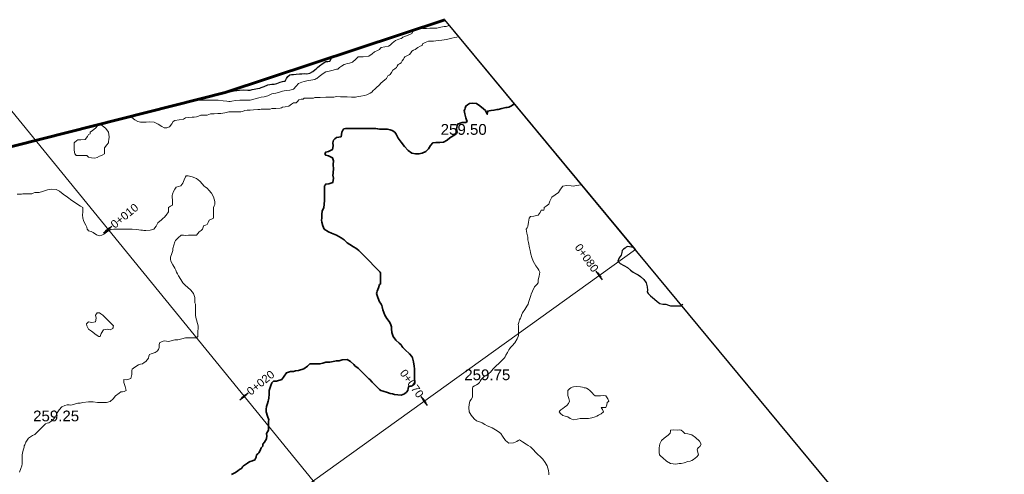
# Model space of a CAD drawing. Header units: millimetres. Extents: x -1567 to 968, y -503 to 481.
# Tile 28 of 49: x -840 to -794, y 46 to 67. Entities that reach past the tile are written whole.
import ezdxf

# ---------------------------------------------------------------- set-up
doc = ezdxf.new("R2010")
doc.units = ezdxf.units.MM
doc.layers.get('0').update_dxf_attribs({"lineweight": 0})
doc.layers.add('C-ROAD', color=7, linetype='Continuous', lineweight=0)
for name, color, linetype in [('C-ROAD-STAN-MAJR', 11, 'Continuous'), ('C-ROAD-TEXT', 11, 'Continuous'), ('C-TOPO', 7, 'Continuous'), ('C-TOPO-TEXT', 7, 'Continuous')]:
    doc.layers.add(name, color=color, linetype=linetype)
doc.styles.get("Standard").update_dxf_attribs({"font": 'arial.ttf'})

msp = doc.modelspace()

# ---------------------------------------------------------------- linework, layer by layer
at = {"lineweight": 30}
msp.add_line((-739.475, -30.761), (-820.439, 67.012), dxfattribs=at)
msp.add_line((-811.596, 56.334), (-820.439, 67.012))
at = {"color": 30, "lineweight": 60, "flags": 128}
msp.add_lwpolyline([(-739.475, -30.761), (-741.035, -32.188), (-760.565, -48.848), (-784.988, -69.873), (-806.899, -86.9), (-832.483, -99.731), (-840.842, -103.021), (-855.486, -107.455), (-868.11, -110.379), (-867.075, -85.675), (-866.715, -66.449), (-865.48, -31.795), (-864.136, 10.372), (-863.462, 35.193), (-862.677, 58.462), (-845.256, 59.933), (-830.634, 63.621), (-820.439, 67.012)], dxfattribs=at)
at = {"layer": 'C-ROAD', "color": 8, "linetype": 'Continuous', "lineweight": 13, "flags": 128}
for points in [[(-842.394, 65.017), (-741.428, -58.97)], [(-842.394, 65.017), (-741.428, -58.97)], [(-878.223, 8.428), (-811.596, 56.334)]]:
    msp.add_lwpolyline(points, dxfattribs=at)
at = {"layer": 'C-ROAD-STAN-MAJR', "color": 14, "linetype": 'Continuous', "lineweight": 30, "true_color": 0xa50000}
for p, q in [((-836.273, 57.105), (-835.885, 57.421)), ((-813.124, 54.928), (-813.416, 55.334)), ((-829.959, 49.351), (-829.571, 49.667)), ((-821.243, 49.09), (-821.535, 49.496))]:
    msp.add_line(p, q, dxfattribs=at)
at = {"layer": 'C-ROAD-TEXT', "color": 1, "linetype": 'Continuous', "lineweight": 50}
for p, q in [((-836.176, 57.184), (-835.982, 57.342)), ((-813.197, 55.029), (-813.343, 55.232)), ((-829.862, 49.43), (-829.668, 49.588)), ((-821.316, 49.192), (-821.462, 49.395))]:
    msp.add_line(p, q, dxfattribs=at)
at = {"layer": 'C-TOPO', "color": 1, "linetype": 'Continuous', "lineweight": 9, "flags": 128}
for points in [[(-820.22, 66.748), (-820.241, 66.741), (-820.38, 66.699), (-820.468, 66.692), (-820.627, 66.658), (-820.804, 66.623), (-820.886, 66.618), (-820.968, 66.617), (-821.127, 66.613), (-821.291, 66.609), (-821.379, 66.609), (-821.468, 66.609), (-821.601, 66.626)], [(-821.85, 66.543), (-821.913, 66.472), (-821.968, 66.369), (-822.028, 66.346), (-822.076, 66.319), (-822.135, 66.286), (-822.261, 66.243), (-822.383, 66.201), (-822.426, 66.169), (-822.468, 66.136), (-822.572, 66.108), (-822.729, 66.047), (-822.877, 65.919), (-822.968, 65.824), (-823.056, 65.786), (-823.225, 65.751), (-823.395, 65.713), (-823.432, 65.673), (-823.468, 65.631), (-823.559, 65.586), (-823.696, 65.514), (-823.81, 65.42), (-823.968, 65.324), (-824.227, 65.287), (-824.391, 65.286), (-824.463, 65.281), (-824.566, 65.175), (-824.721, 65.04), (-824.862, 64.993), (-824.968, 64.971), (-825.041, 64.952), (-825.112, 64.931), (-825.228, 64.857), (-825.331, 64.786), (-825.4, 64.718), (-825.468, 64.715), (-825.624, 64.67), (-825.802, 64.621), (-825.886, 64.608), (-825.968, 64.591), (-826.087, 64.507), (-826.275, 64.366), (-826.379, 64.286), (-826.423, 64.257), (-826.468, 64.23), (-826.656, 64.198), (-826.848, 64.167), (-826.908, 64.151), (-826.968, 64.135), (-827.078, 64.113), (-827.235, 64.053), (-827.332, 63.927), (-827.462, 63.786), (-827.628, 63.735), (-827.805, 63.715), (-827.892, 63.71), (-827.968, 63.687), (-828.112, 63.648), (-828.284, 63.602), (-828.377, 63.585), (-828.468, 63.564), (-828.556, 63.517), (-828.65, 63.468), (-828.824, 63.43), (-828.968, 63.405), (-829.065, 63.383), (-829.24, 63.334), (-829.409, 63.286), (-829.468, 63.27), (-829.552, 63.273), (-829.74, 63.276), (-829.952, 63.27), (-830.152, 63.249), (-830.319, 63.224), (-830.393, 63.211), (-830.468, 63.211), (-830.549, 63.223), (-830.731, 63.247), (-830.95, 63.268), (-831.128, 63.276), (-831.274, 63.276), (-831.457, 63.275), (-831.661, 63.275), (-831.829, 63.274), (-831.956, 63.274), (-832.003, 63.276)]]:
    msp.add_lwpolyline(points, dxfattribs=at)
at = {"layer": 'C-TOPO', "color": 3, "linetype": 'Continuous', "lineweight": 9, "flags": 128}
msp.add_lwpolyline([(-819.8, 66.241), (-819.81, 66.236), (-819.875, 66.194), (-819.968, 66.18), (-820.121, 66.15), (-820.295, 66.114), (-820.382, 66.093), (-820.468, 66.073), (-820.583, 66.059), (-820.726, 66.044), (-820.85, 66.027), (-820.968, 66.015), (-821.083, 66.019), (-821.196, 66.015), (-821.355, 65.948), (-821.468, 65.888), (-821.495, 65.814), (-821.59, 65.786), (-821.691, 65.713), (-821.809, 65.628), (-821.89, 65.589), (-821.968, 65.548), (-822.024, 65.475), (-822.083, 65.401), (-822.197, 65.338), (-822.296, 65.286), (-822.331, 65.235), (-822.363, 65.181), (-822.411, 65.095), (-822.468, 65.005), (-822.536, 64.964), (-822.605, 64.923), (-822.646, 64.855), (-822.687, 64.786), (-822.762, 64.731), (-822.847, 64.665), (-822.915, 64.559), (-822.968, 64.469), (-823.023, 64.432), (-823.077, 64.396), (-823.115, 64.341), (-823.151, 64.286), (-823.224, 64.22), (-823.318, 64.136), (-823.402, 64.055), (-823.468, 63.989), (-823.522, 63.942), (-823.576, 63.894), (-823.63, 63.841), (-823.686, 63.786), (-823.757, 63.717), (-823.831, 63.649), (-823.898, 63.605), (-823.968, 63.565), (-824.057, 63.525), (-824.167, 63.486), (-824.332, 63.461), (-824.468, 63.445), (-824.528, 63.424), (-824.587, 63.405), (-824.776, 63.413), (-824.968, 63.422), (-825.036, 63.422), (-825.103, 63.421), (-825.287, 63.432), (-825.468, 63.44), (-825.527, 63.422), (-825.586, 63.404), (-825.721, 63.405), (-825.968, 63.404), (-826.225, 63.396), (-826.366, 63.389), (-826.419, 63.389), (-826.468, 63.389), (-826.54, 63.358), (-826.654, 63.358), (-826.857, 63.358), (-826.968, 63.358), (-827.008, 63.326), (-827.1, 63.313), (-827.216, 63.286), (-827.279, 63.214), (-827.331, 63.149), (-827.399, 63.148), (-827.468, 63.149), (-827.549, 63.08), (-827.673, 62.991), (-827.843, 62.956), (-827.968, 62.942), (-828.025, 62.921), (-828.082, 62.9), (-828.279, 62.89), (-828.468, 62.882), (-828.539, 62.858), (-828.653, 62.857), (-828.857, 62.858), (-828.968, 62.858), (-829.021, 62.839), (-829.12, 62.834), (-829.315, 62.823), (-829.468, 62.813), (-829.607, 62.801), (-829.72, 62.786), (-829.832, 62.753), (-829.909, 62.727), (-829.968, 62.734), (-830.084, 62.733), (-830.296, 62.732), (-830.412, 62.731), (-830.468, 62.731), (-830.642, 62.691), (-830.831, 62.65), (-830.9, 62.649), (-830.968, 62.65), (-831.137, 62.643), (-831.313, 62.631), (-831.39, 62.604), (-831.468, 62.577), (-831.599, 62.578), (-831.755, 62.573), (-831.868, 62.532), (-831.968, 62.492), (-832.064, 62.484), (-832.162, 62.48), (-832.327, 62.465), (-832.468, 62.449), (-832.518, 62.417), (-832.567, 62.386), (-832.77, 62.355), (-832.968, 62.326), (-833.047, 62.286), (-833.106, 62.172), (-833.212, 62.03), (-833.334, 61.989), (-833.468, 61.992), (-833.579, 62.054), (-833.738, 62.162), (-833.931, 62.249), (-834.131, 62.271), (-834.303, 62.256), (-834.428, 62.246), (-834.562, 62.257), (-834.691, 62.286), (-834.825, 62.351), (-834.968, 62.47), (-835.003, 62.519)], dxfattribs=at)
at = {"layer": 'C-TOPO', "color": 31, "linetype": 'Continuous', "lineweight": 25, "flags": 128}
for points in [[(-830.531, 63.656), (-830.468, 63.656), (-830.41, 63.662), (-830.351, 63.67), (-830.217, 63.701), (-829.968, 63.743), (-829.773, 63.749), (-829.581, 63.744), (-829.468, 63.743), (-829.374, 63.763), (-829.281, 63.786), (-829.133, 63.815), (-829.018, 63.837), (-828.968, 63.853), (-828.83, 63.91), (-828.659, 63.977), (-828.564, 63.994), (-828.468, 64.008), (-828.358, 64.022), (-828.228, 64.046), (-828.077, 64.101), (-827.968, 64.145), (-827.904, 64.151), (-827.844, 64.162), (-827.815, 64.221), (-827.787, 64.286), (-827.719, 64.373), (-827.637, 64.456), (-827.555, 64.463), (-827.468, 64.461), (-827.332, 64.479), (-827.18, 64.498), (-827.074, 64.502), (-826.968, 64.504), (-826.845, 64.503), (-826.704, 64.522), (-826.564, 64.607), (-826.468, 64.684), (-826.408, 64.735), (-826.349, 64.786), (-826.249, 64.863), (-826.083, 64.987), (-825.968, 65.062), (-825.864, 65.071), (-825.768, 65.087), (-825.715, 65.185), (-825.687, 65.267)], [(-811.67, 56.423), (-811.777, 56.445), (-811.968, 56.477), (-812.023, 56.439), (-812.076, 56.394), (-812.14, 56.346), (-812.203, 56.286), (-812.228, 56.191), (-812.256, 56.074), (-812.349, 55.946), (-812.405, 55.786), (-812.307, 55.687), (-812.129, 55.59), (-811.968, 55.498), (-811.819, 55.379), (-811.703, 55.286), (-811.584, 55.225), (-811.468, 55.161), (-811.355, 55.075), (-811.209, 54.943), (-811.093, 54.786), (-811.045, 54.606), (-811.039, 54.438), (-811.041, 54.36), (-811.004, 54.286), (-810.888, 54.182), (-810.704, 54.023), (-810.587, 53.912), (-810.468, 53.829), (-810.315, 53.797), (-810.185, 53.786), (-810.054, 53.749), (-809.968, 53.722), (-809.904, 53.722), (-809.791, 53.721), (-809.585, 53.721), (-809.468, 53.722), (-809.398, 53.786)]]:
    msp.add_lwpolyline(points, dxfattribs=at)
at = {"layer": 'C-TOPO', "color": 7, "linetype": 'Continuous', "lineweight": 35, "flags": 128}
msp.add_lwpolyline([(-830.345, 45.881), (-830.155, 45.974), (-830.046, 46.048), (-829.968, 46.105), (-829.911, 46.139), (-829.857, 46.175), (-829.822, 46.231), (-829.787, 46.286), (-829.692, 46.349), (-829.592, 46.41), (-829.53, 46.447), (-829.468, 46.483), (-829.366, 46.512), (-829.249, 46.567), (-829.2, 46.686), (-829.173, 46.786), (-829.119, 46.835), (-829.065, 46.883), (-829.015, 47.001), (-828.968, 47.113), (-828.92, 47.158), (-828.878, 47.197), (-828.886, 47.286), (-828.807, 47.382), (-828.711, 47.529), (-828.706, 47.674), (-828.712, 47.786), (-828.663, 47.859), (-828.614, 47.932), (-828.615, 48.114), (-828.623, 48.286), (-828.614, 48.357), (-828.609, 48.427), (-828.663, 48.586), (-828.724, 48.786), (-828.73, 48.911), (-828.717, 49.035), (-828.67, 49.181), (-828.63, 49.286), (-828.617, 49.355), (-828.606, 49.424), (-828.598, 49.611), (-828.59, 49.786), (-828.56, 49.879), (-828.516, 50.007), (-828.468, 50.135), (-828.434, 50.177), (-828.396, 50.215), (-828.245, 50.22), (-828.005, 50.286), (-827.889, 50.453), (-827.791, 50.609), (-827.593, 50.663), (-827.468, 50.666), (-827.374, 50.692), (-827.222, 50.714), (-826.975, 50.786), (-826.809, 50.92), (-826.7, 51.018), (-826.587, 51.027), (-826.468, 51.018), (-826.352, 51.014), (-826.238, 51.017), (-826.094, 51.058), (-825.968, 51.097), (-825.875, 51.099), (-825.782, 51.1), (-825.615, 51.135), (-825.468, 51.167), (-825.408, 51.166), (-825.347, 51.165), (-825.206, 51.214), (-824.968, 51.23), (-824.81, 51.133), (-824.668, 50.993), (-824.592, 50.911), (-824.522, 50.861), (-824.468, 50.824), (-824.428, 50.786), (-824.308, 50.667), (-824.088, 50.446), (-823.968, 50.326), (-823.925, 50.286), (-823.806, 50.167), (-823.588, 49.949), (-823.468, 49.83), (-823.415, 49.786), (-823.307, 49.752), (-823.105, 49.689), (-822.968, 49.648), (-822.874, 49.621), (-822.779, 49.597), (-822.619, 49.578), (-822.468, 49.569), (-822.384, 49.59), (-822.305, 49.623), (-822.224, 49.701), (-822.157, 49.786), (-822.145, 49.87), (-822.13, 49.948), (-822.053, 49.977), (-821.968, 50.003), (-821.89, 50.075), (-821.829, 50.148), (-821.834, 50.216), (-821.845, 50.286), (-821.845, 50.477), (-821.845, 50.663), (-821.844, 50.725), (-821.845, 50.786), (-821.863, 50.907), (-821.898, 51.115), (-821.92, 51.238), (-821.941, 51.303), (-821.968, 51.365), (-822.079, 51.479), (-822.275, 51.672), (-822.389, 51.786), (-822.429, 51.848), (-822.468, 51.909), (-822.552, 51.978), (-822.705, 52.116), (-822.837, 52.286), (-822.897, 52.472), (-822.915, 52.642), (-822.921, 52.739), (-822.941, 52.826), (-822.968, 52.909), (-823.026, 52.989), (-823.131, 53.128), (-823.228, 53.286), (-823.312, 53.525), (-823.345, 53.663), (-823.367, 53.725), (-823.391, 53.786), (-823.428, 53.846), (-823.468, 53.909), (-823.542, 54.101), (-823.608, 54.286), (-823.595, 54.341), (-823.577, 54.396), (-823.522, 54.554), (-823.468, 54.703), (-823.417, 54.736), (-823.417, 54.786), (-823.417, 54.903), (-823.417, 55.118), (-823.417, 55.236), (-823.442, 55.286), (-823.525, 55.369), (-823.716, 55.559), (-823.942, 55.786), (-824.158, 56.008), (-824.337, 56.193), (-824.43, 56.286), (-824.502, 56.342), (-824.575, 56.394), (-824.683, 56.461), (-824.854, 56.566), (-824.968, 56.64), (-825.042, 56.714), (-825.117, 56.786), (-825.251, 56.878), (-825.468, 57.002), (-825.696, 57.099), (-825.831, 57.149), (-825.908, 57.196), (-825.968, 57.236), (-826.044, 57.286), (-826.098, 57.43), (-826.154, 57.601), (-826.158, 57.693), (-826.154, 57.786), (-826.142, 57.961), (-826.125, 58.13), (-826.091, 58.208), (-826.057, 58.286), (-826.044, 58.417), (-826.03, 58.622), (-826.023, 58.731), (-826.023, 58.786), (-826.023, 58.903), (-826.023, 59.116), (-826.023, 59.232), (-826.023, 59.286), (-825.999, 59.327), (-825.968, 59.371), (-825.824, 59.38), (-825.634, 59.452), (-825.608, 59.643), (-825.634, 59.786), (-825.625, 59.86), (-825.616, 59.934), (-825.612, 60.072), (-825.616, 60.286), (-825.612, 60.459), (-825.656, 60.599), (-825.836, 60.687), (-825.968, 60.714), (-826.01, 60.786), (-825.968, 60.859), (-825.833, 60.886), (-825.656, 60.974), (-825.626, 61.154), (-825.642, 61.286), (-825.625, 61.355), (-825.602, 61.421), (-825.543, 61.478), (-825.468, 61.532), (-825.363, 61.547), (-825.257, 61.576), (-825.227, 61.68), (-825.213, 61.786), (-825.171, 61.872), (-825.122, 61.94), (-825.048, 61.955), (-824.968, 61.96), (-824.808, 61.96), (-824.641, 61.96), (-824.555, 61.96), (-824.468, 61.96), (-824.301, 61.957), (-824.136, 61.955), (-824.052, 61.954), (-823.968, 61.955), (-823.803, 61.956), (-823.636, 61.955), (-823.552, 61.936), (-823.468, 61.918), (-823.278, 61.918), (-823.1, 61.918), (-823.034, 61.909), (-822.968, 61.896), (-822.876, 61.856), (-822.762, 61.786), (-822.697, 61.685), (-822.601, 61.511), (-822.468, 61.313), (-822.31, 61.115), (-822.143, 60.933), (-821.968, 60.813), (-821.799, 60.771), (-821.643, 60.777), (-821.495, 60.813), (-821.327, 60.889), (-821.191, 61.009), (-821.098, 61.162), (-820.996, 61.286), (-820.846, 61.312), (-820.663, 61.299), (-820.496, 61.314), (-820.328, 61.417), (-820.205, 61.524), (-820.058, 61.612), (-819.968, 61.663), (-819.899, 61.717), (-819.869, 61.786), (-819.89, 61.941), (-819.846, 62.164), (-819.627, 62.234), (-819.468, 62.233), (-819.399, 62.286), (-819.428, 62.358), (-819.468, 62.456), (-819.513, 62.636), (-819.548, 62.786), (-819.512, 62.831), (-819.498, 62.904), (-819.468, 62.996), (-819.392, 63.058), (-819.291, 63.11), (-819.156, 63.132), (-818.968, 63.11), (-818.812, 63.015), (-818.646, 62.877), (-818.553, 62.786), (-818.505, 62.687), (-818.468, 62.617), (-818.458, 62.685), (-818.446, 62.764), (-818.377, 62.78), (-818.298, 62.786), (-818.15, 62.815), (-818.021, 62.84), (-817.968, 62.84), (-817.799, 62.884), (-817.612, 62.931), (-817.54, 62.934), (-817.468, 62.94), (-817.374, 62.988), (-817.246, 63.064), (-817.196, 63.096)], dxfattribs=at)
at = {"layer": 'C-TOPO', "color": 7, "linetype": 'Continuous', "lineweight": 9, "flags": 128}
for points in [[(-836.043, 61.362), (-836.041, 61.371), (-836.03, 61.427), (-836.012, 61.572), (-836.043, 61.786), (-836.171, 61.949), (-836.346, 62.088), (-836.468, 62.145), (-836.558, 62.077), (-836.65, 61.968), (-836.795, 61.859), (-836.893, 61.786), (-836.894, 61.712), (-836.968, 61.682), (-837.021, 61.581), (-837.131, 61.45), (-837.327, 61.427), (-837.468, 61.436), (-837.509, 61.403), (-837.549, 61.367), (-837.597, 61.33), (-837.642, 61.286), (-837.646, 61.132), (-837.642, 60.96), (-837.631, 60.863), (-837.617, 60.786), (-837.583, 60.743), (-837.548, 60.707), (-837.468, 60.705), (-837.266, 60.703), (-837.059, 60.696), (-837.013, 60.66), (-836.968, 60.623), (-836.842, 60.594), (-836.679, 60.576), (-836.572, 60.614), (-836.468, 60.668), (-836.345, 60.714), (-836.24, 60.786), (-836.236, 60.913), (-836.238, 61.056), (-836.129, 61.201), (-836.042, 61.286), (-836.043, 61.362)], [(-835.848, 52.666), (-835.844, 52.672), (-835.835, 52.695), (-835.823, 52.741), (-835.817, 52.786), (-835.878, 52.853), (-835.968, 52.939), (-836.07, 53.042), (-836.22, 53.193), (-836.316, 53.286), (-836.401, 53.35), (-836.468, 53.394), (-836.566, 53.384), (-836.608, 53.341), (-836.648, 53.286), (-836.626, 53.146), (-836.65, 52.968), (-836.827, 52.944), (-836.968, 52.966), (-837.023, 52.927), (-837.066, 52.884), (-837.056, 52.786), (-837.021, 52.718), (-836.968, 52.638), (-836.836, 52.534), (-836.618, 52.372), (-836.499, 52.286), (-836.428, 52.286), (-836.391, 52.423), (-836.286, 52.605), (-836.1, 52.627), (-835.968, 52.607), (-835.904, 52.633), (-835.848, 52.666)], [(-812.905, 49.224), (-812.895, 49.233), (-812.854, 49.263), (-812.828, 49.286), (-812.874, 49.402), (-812.968, 49.538), (-813.086, 49.552), (-813.219, 49.538), (-813.362, 49.532), (-813.468, 49.538), (-813.533, 49.595), (-813.591, 49.663), (-813.65, 49.726), (-813.71, 49.786), (-813.791, 49.847), (-813.861, 49.893), (-813.914, 49.901), (-813.968, 49.908), (-814.044, 49.933), (-814.141, 49.96), (-814.312, 49.964), (-814.468, 49.96), (-814.53, 49.937), (-814.59, 49.908), (-814.659, 49.856), (-814.726, 49.786), (-814.736, 49.68), (-814.726, 49.545), (-814.685, 49.41), (-814.658, 49.286), (-814.701, 49.183), (-814.772, 49.09), (-814.882, 49.006), (-814.968, 48.95), (-815.015, 48.916), (-815.061, 48.879), (-815.102, 48.833), (-815.132, 48.786), (-815.072, 48.712), (-814.968, 48.621), (-814.857, 48.585), (-814.737, 48.555), (-814.618, 48.483), (-814.468, 48.42), (-814.292, 48.443), (-814.162, 48.481), (-814.056, 48.482), (-813.968, 48.481), (-813.88, 48.478), (-813.774, 48.481), (-813.616, 48.519), (-813.468, 48.562), (-813.388, 48.593), (-813.31, 48.629), (-813.185, 48.695), (-813.074, 48.786), (-813.127, 48.902), (-813.178, 48.997), (-813.081, 48.996), (-812.968, 48.997), (-812.925, 49.117), (-812.905, 49.224)], [(-808.729, 47.047), (-808.719, 47.072), (-808.678, 47.118), (-808.597, 47.186), (-808.538, 47.286), (-808.623, 47.424), (-808.8, 47.595), (-808.968, 47.716), (-809.165, 47.766), (-809.308, 47.786), (-809.399, 47.874), (-809.468, 47.947), (-809.546, 47.951), (-809.629, 47.947), (-809.805, 47.953), (-809.968, 47.947), (-809.973, 47.874), (-809.975, 47.793), (-810.081, 47.714), (-810.256, 47.575), (-810.384, 47.452), (-810.468, 47.307), (-810.491, 47.115), (-810.484, 46.899), (-810.473, 46.791), (-810.41, 46.728), (-810.327, 46.648), (-810.152, 46.495), (-809.968, 46.383), (-809.711, 46.362), (-809.565, 46.383), (-809.468, 46.383), (-809.327, 46.425), (-809.159, 46.477), (-809.06, 46.499), (-808.968, 46.525), (-808.892, 46.578), (-808.82, 46.639), (-808.736, 46.705), (-808.667, 46.786), (-808.699, 46.904), (-808.729, 47.047)]]:
    msp.add_lwpolyline(points, close=True, dxfattribs=at)
for points in [[(-840.17, 45.988), (-840.117, 46.153), (-840.072, 46.286), (-840.06, 46.378), (-840.06, 46.584), (-840.06, 46.786), (-840.044, 46.863), (-840.007, 47.005), (-839.968, 47.152), (-839.953, 47.204), (-839.937, 47.256), (-839.881, 47.381), (-839.754, 47.572), (-839.575, 47.695), (-839.468, 47.743), (-839.425, 47.786), (-839.311, 47.9), (-839.098, 48.109), (-838.968, 48.232), (-838.893, 48.26), (-838.817, 48.286), (-838.724, 48.341), (-838.61, 48.428), (-838.52, 48.547), (-838.468, 48.636), (-838.451, 48.694), (-838.433, 48.752), (-838.343, 48.877), (-838.208, 49.026), (-838.077, 49.089), (-837.968, 49.12), (-837.879, 49.115), (-837.79, 49.108), (-837.618, 49.149), (-837.468, 49.187), (-837.369, 49.187), (-837.231, 49.218), (-836.968, 49.255), (-836.76, 49.25), (-836.561, 49.231), (-836.468, 49.22), (-836.401, 49.22), (-836.317, 49.218), (-836.14, 49.226), (-835.968, 49.269), (-835.825, 49.395), (-835.715, 49.533), (-835.558, 49.656), (-835.468, 49.718), (-835.399, 49.718), (-835.318, 49.741), (-835.231, 49.786), (-835.277, 49.974), (-835.338, 50.156), (-835.343, 50.225), (-835.338, 50.286), (-835.202, 50.284), (-835.015, 50.333), (-834.962, 50.518), (-834.968, 50.656), (-834.963, 50.715), (-834.954, 50.772), (-834.82, 50.872), (-834.658, 50.977), (-834.561, 51.003), (-834.468, 51.027), (-834.389, 51.076), (-834.315, 51.133), (-834.249, 51.207), (-834.194, 51.286), (-834.172, 51.379), (-834.144, 51.462), (-834.061, 51.491), (-833.968, 51.512), (-833.876, 51.551), (-833.787, 51.605), (-833.732, 51.69), (-833.694, 51.786), (-833.688, 51.893), (-833.673, 51.991), (-833.583, 52.049), (-833.468, 52.085), (-833.358, 52.078), (-833.247, 52.066), (-833.094, 52.103), (-832.968, 52.14), (-832.895, 52.14), (-832.822, 52.14), (-832.636, 52.187), (-832.468, 52.232), (-832.414, 52.232), (-832.298, 52.231), (-832.086, 52.231), (-831.968, 52.232), (-831.906, 52.286), (-831.896, 52.497), (-831.889, 52.708), (-831.889, 52.786), (-831.923, 52.902), (-831.968, 53.062), (-831.995, 53.174), (-832.015, 53.286), (-832.015, 53.445), (-832.008, 53.669), (-832.004, 53.786), (-832.035, 53.853), (-832.034, 53.932), (-832.047, 54.102), (-832.101, 54.286), (-832.226, 54.448), (-832.377, 54.581), (-832.468, 54.654), (-832.536, 54.719), (-832.6, 54.786), (-832.696, 54.944), (-832.791, 55.11), (-832.84, 55.198), (-832.885, 55.286), (-832.926, 55.375), (-832.968, 55.463), (-833.068, 55.624), (-833.16, 55.786), (-833.17, 55.884), (-833.164, 55.982), (-833.109, 56.149), (-833.058, 56.286), (-833.058, 56.376), (-833.014, 56.531), (-832.968, 56.684), (-832.934, 56.752), (-832.821, 56.868), (-832.674, 56.993), (-832.574, 56.994), (-832.468, 56.982), (-832.33, 56.993), (-832.187, 57.005), (-832.07, 56.999), (-831.968, 57.005), (-831.898, 57.071), (-831.832, 57.151), (-831.753, 57.221), (-831.687, 57.286), (-831.656, 57.367), (-831.623, 57.441), (-831.546, 57.47), (-831.468, 57.499), (-831.426, 57.587), (-831.371, 57.69), (-831.27, 57.737), (-831.18, 57.786), (-831.171, 57.886), (-831.18, 57.999), (-831.176, 58.154), (-831.167, 58.286), (-831.138, 58.358), (-831.112, 58.43), (-831.119, 58.566), (-831.176, 58.786), (-831.272, 58.944), (-831.392, 59.093), (-831.468, 59.177), (-831.542, 59.232), (-831.617, 59.286), (-831.683, 59.368), (-831.805, 59.507), (-831.968, 59.637), (-832.169, 59.714), (-832.355, 59.749), (-832.438, 59.757), (-832.468, 59.705), (-832.529, 59.57), (-832.6, 59.418), (-832.638, 59.348), (-832.684, 59.286), (-832.801, 59.253), (-832.908, 59.226), (-832.94, 59.184), (-832.968, 59.137), (-833.027, 59.021), (-833.083, 58.902), (-833.087, 58.844), (-833.087, 58.786), (-833.073, 58.604), (-833.08, 58.398), (-833.175, 58.34), (-833.268, 58.286), (-833.268, 58.186), (-833.262, 58.08), (-833.37, 57.934), (-833.468, 57.824), (-833.506, 57.786), (-833.594, 57.717), (-833.751, 57.57), (-833.839, 57.416), (-833.944, 57.286), (-834.114, 57.236), (-834.307, 57.221), (-834.402, 57.22), (-834.468, 57.226), (-834.549, 57.236), (-834.733, 57.256), (-834.954, 57.273), (-835.132, 57.278), (-835.276, 57.276), (-835.454, 57.273), (-835.645, 57.279), (-835.8, 57.285), (-835.943, 57.261), (-836.117, 57.154), (-836.236, 57.055), (-836.351, 56.994), (-836.468, 56.966), (-836.598, 57.02), (-836.763, 57.117), (-836.854, 57.173), (-836.913, 57.187), (-836.968, 57.202), (-837.002, 57.244), (-837.03, 57.286), (-837.053, 57.371), (-837.099, 57.461), (-837.186, 57.638), (-837.245, 57.786), (-837.253, 57.937), (-837.245, 58.063), (-837.234, 58.181), (-837.245, 58.286), (-837.339, 58.354), (-837.468, 58.42), (-837.577, 58.498), (-837.742, 58.618), (-837.943, 58.761), (-838.144, 58.911), (-838.319, 59.041), (-838.468, 59.12), (-838.671, 59.137), (-838.801, 59.12), (-838.885, 59.1), (-838.968, 59.077), (-839.111, 59.032), (-839.265, 58.989), (-839.376, 58.989), (-839.468, 58.989), (-839.538, 58.958), (-839.608, 58.926), (-839.792, 58.924), (-839.968, 58.926), (-840.029, 58.917), (-840.09, 58.908), (-840.283, 58.909)], [(-815.605, 45.861), (-815.617, 45.935), (-815.631, 46.068), (-815.688, 46.286), (-815.782, 46.443), (-815.896, 46.592), (-815.968, 46.674), (-816.037, 46.731), (-816.107, 46.786), (-816.202, 46.886), (-816.356, 47.051), (-816.468, 47.162), (-816.566, 47.227), (-816.669, 47.286), (-816.832, 47.399), (-816.968, 47.483), (-817.034, 47.456), (-817.102, 47.42), (-817.245, 47.354), (-817.468, 47.329), (-817.617, 47.462), (-817.758, 47.668), (-817.834, 47.786), (-817.9, 47.832), (-817.968, 47.875), (-818.086, 47.958), (-818.236, 48.055), (-818.352, 48.096), (-818.468, 48.137), (-818.577, 48.209), (-818.7, 48.286), (-818.837, 48.321), (-818.968, 48.366), (-819.082, 48.47), (-819.217, 48.63), (-819.307, 48.786), (-819.326, 48.993), (-819.307, 49.126), (-819.297, 49.207), (-819.279, 49.286), (-819.219, 49.369), (-819.154, 49.473), (-819.148, 49.638), (-819.154, 49.786), (-819.152, 49.875), (-819.137, 49.955), (-819.058, 49.999), (-818.968, 50.039), (-818.896, 50.096), (-818.835, 50.154), (-818.797, 50.22), (-818.76, 50.286), (-818.69, 50.36), (-818.612, 50.431), (-818.54, 50.47), (-818.468, 50.508), (-818.397, 50.568), (-818.321, 50.639), (-818.25, 50.717), (-818.19, 50.786), (-818.139, 50.846), (-818.087, 50.905), (-818.028, 50.957), (-817.968, 51.008), (-817.9, 51.07), (-817.824, 51.142), (-817.751, 51.218), (-817.69, 51.286), (-817.644, 51.352), (-817.601, 51.419), (-817.53, 51.552), (-817.468, 51.669), (-817.422, 51.74), (-817.398, 51.786), (-817.318, 51.859), (-817.186, 52.004), (-817.087, 52.181), (-817.04, 52.286), (-817.022, 52.341), (-817.021, 52.457), (-817.019, 52.669), (-817.019, 52.786), (-817.035, 52.854), (-817.007, 52.947), (-816.968, 53.062), (-816.926, 53.147), (-816.893, 53.212), (-816.887, 53.286), (-816.829, 53.384), (-816.728, 53.546), (-816.628, 53.698), (-816.57, 53.786), (-816.554, 53.872), (-816.512, 54.012), (-816.468, 54.155), (-816.451, 54.204), (-816.433, 54.251), (-816.37, 54.399), (-816.274, 54.593), (-816.174, 54.709), (-816.104, 54.786), (-816.102, 54.853), (-816.104, 54.922), (-816.06, 55.097), (-816.024, 55.286), (-816.069, 55.366), (-816.126, 55.444), (-816.211, 55.57), (-816.333, 55.786), (-816.4, 55.96), (-816.448, 56.118), (-816.468, 56.192), (-816.484, 56.286), (-816.51, 56.418), (-816.555, 56.652), (-816.581, 56.786), (-816.58, 56.843), (-816.581, 56.899), (-816.626, 57.09), (-816.667, 57.286), (-816.625, 57.342), (-816.579, 57.398), (-816.55, 57.597), (-816.524, 57.786), (-816.468, 57.863), (-816.315, 57.882), (-816.114, 57.933), (-816.02, 58.059), (-815.968, 58.155), (-815.902, 58.156), (-815.841, 58.159), (-815.836, 58.22), (-815.833, 58.286), (-815.742, 58.341), (-815.616, 58.435), (-815.559, 58.583), (-815.468, 58.771), (-815.315, 58.878), (-815.158, 58.976), (-815.068, 59.14), (-814.968, 59.271), (-814.786, 59.3), (-814.573, 59.285), (-814.468, 59.271), (-814.411, 59.286), (-814.225, 59.32), (-814.089, 59.345)]]:
    msp.add_lwpolyline(points, dxfattribs=at)

# ---------------------------------------------------------------- texts
at = {"layer": 'C-ROAD-STAN-MAJR', "color": 7, "linetype": 'Continuous', "lineweight": -3, "char_height": 0.375, "attachment_point": 5}
for s, insert, rotation in [('{\\fArial|b0|i0|c0|p34;\\C1;0+010}', (-835.304, 57.895), 39.1568), ('{\\fArial|b0|i0|c0|p34;\\C1;0+080}', (-813.854, 55.943), 305.7171), ('{\\fArial|b0|i0|c0|p34;\\C1;0+070}', (-821.973, 50.105), 305.7171), ('{\\fArial|b0|i0|c0|p34;\\C1;0+020}', (-828.989, 50.14), 39.1568)]:
    msp.add_mtext(s, dxfattribs=dict(at, insert=insert, rotation=rotation))
at = {"layer": 'C-TOPO-TEXT', "color": 35, "linetype": 'Continuous', "lineweight": -3, "char_height": 0.5, "attachment_point": 5}
for s, insert in [('259.50', (-819.563, 61.909)), ('259.75', (-818.468, 50.508)), ('259.25', (-838.477, 48.597))]:
    msp.add_mtext(s, dxfattribs=dict(at, insert=insert))

doc.saveas('drawing.dxf')
